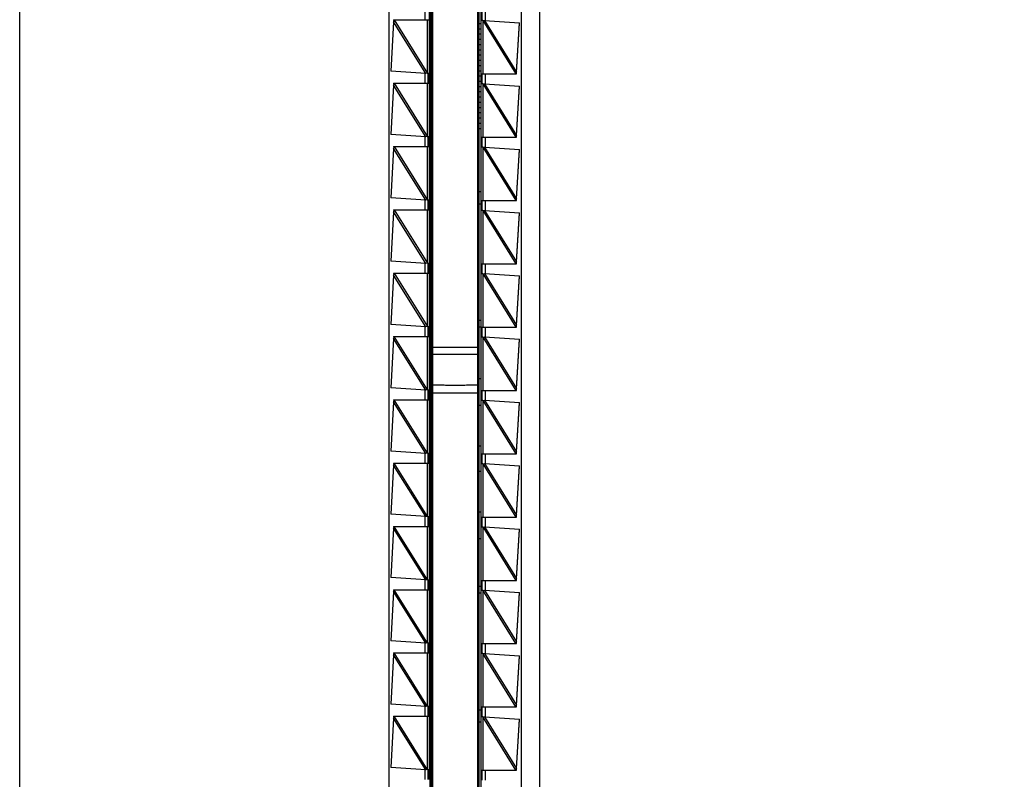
# Model space of a CAD drawing. Header units: inches. Extents: x 0 to 22, y 0 to 17.
# Tile 19 of 23: x 16.7 to 18.2, y 8.1 to 9.2. Entities that reach past the tile are written whole.
import ezdxf

# ---------------------------------------------------------------- set-up
doc = ezdxf.new("R2010")
doc.units = ezdxf.units.IN
doc.header["$LTSCALE"] = 1.21
doc.header["$MEASUREMENT"] = 0
doc.layers.get('0').update_dxf_attribs({"linetype": 'CONTINUOUS'})
doc.layers.add('DIMENSIONS', color=7, linetype='CONTINUOUS')
doc.styles.get("Standard").update_dxf_attribs({"font": 'txt', "width": 0.8})
doc.dimstyles.new('DIMSTYLE_1', dxfattribs={"dimtxt": 0.125, "dimasz": 0.18, "dimexe": 0.18, "dimexo": 0.0625, "dimgap": 0.09, "dimtad": 0, "dimtih": 1, "dimtoh": 1, "dimdec": 3, "dimzin": 4, "dimdsep": 46, "dimtxsty": 'STANDARD', "dimblk": '_FILLED', "dimblk1": '_FILLED', "dimblk2": '_FILLED', "dimcen": 0.09, "dimadec": 0, "dimazin": 0, "dimtp": 0.01, "dimtm": 0.01, "dimtfac": 1, "dimtdec": 3, "dimtofl": 0, "dimtmove": 0, "dimatfit": 3, "dimldrblk": '_FILLED', "dimfxl": 1, "dimtolj": 1, "dimtzin": 4, "dimarcsym": 0})

# ---------------------------------------------------------------- blocks, each defined once
blk = doc.blocks.new('*D14')
at = {"layer": 'DIMENSIONS', "color": 2, "linetype": 'CONTINUOUS'}
blk.add_line((16.8386, 11.1437), (16.8386, 11.7656), dxfattribs=at)
at = {"layer": 'DIMENSIONS', "color": 2, "linetype": 'CONTINUOUS', "insert": (16.7761, 11.8281), "char_height": 0.125, "width": 1.225, "attachment_point": 1, "rotation": 90, "line_spacing_factor": 0.9}
blk.add_mtext('.502{\\Ftxt.shx;\\W1.000000;\\H0.125000; }[12.75]', dxfattribs=at)
blk = doc.blocks.new('_FILLED')
at = {"color": 0, "linetype": 'BYBLOCK'}
blk.add_solid([(0, 0), (-1, 0.1736), (-1, -0.1736)], dxfattribs=at)
blk = doc.blocks.new('*D16')
at = {"layer": 'DIMENSIONS', "color": 2, "linetype": 'CONTINUOUS'}
blk.add_line((17.0262, 10.9561), (18.1711, 10.9561), dxfattribs=at)
at = {"layer": 'DIMENSIONS', "color": 2, "linetype": 'CONTINUOUS', "insert": (18.2336, 11.0186), "char_height": 0.125, "width": 1.425, "attachment_point": 1, "line_spacing_factor": 0.9}
blk.add_mtext('4.822{\\Ftxt.shx;\\W1.000000;\\H0.125000; }[122.48]', dxfattribs=at)

msp = doc.modelspace()

# ---------------------------------------------------------------- linework, layer by layer
at = {"color": 7, "linetype": 'CONTINUOUS'}
for p, q in [((16.7036, 6.1393), (16.7036, 10.9508)), ((17.4836, 10.9508), (17.4836, 6.1393)), ((17.3906, 10.3246), (17.3906, 8.6548)), ((17.2576, 10.2734), (17.2576, 6.8167)), ((17.3236, 6.8156), (17.3236, 10.2745)), ((17.4566, 6.8167), (17.4566, 10.2734)), ((17.3193, 10.2481), (17.3193, 6.8421)), ((17.3216, 6.8456), (17.3216, 10.2456)), ((17.3926, 10.2445), (17.3926, 6.8445)), ((17.3956, 10.2481), (17.3956, 6.8421)), ((17.3976, 9.2021), (17.3976, 9.2171)), ((17.2648, 9.2002), (17.2604, 9.1262)), ((17.2647, 9.2031), (17.3186, 9.2031)), ((17.2647, 9.2031), (17.2649, 9.201)), ((17.2655, 9.2031), (17.2648, 9.2002)), ((17.2649, 9.2005), (17.2648, 9.2002)), ((17.3166, 9.2031), (17.3166, 9.204)), ((17.3926, 9.1978), (17.3956, 9.1978)), ((17.3986, 9.2021), (17.3956, 9.2021)), ((17.3986, 9.2021), (17.4009, 9.2024)), ((17.4009, 9.2024), (17.4538, 9.1989)), ((17.4489, 9.1249), (17.4538, 9.1989)), ((17.4489, 9.1245), (17.4537, 9.1984)), ((17.3926, 9.19), (17.3956, 9.19)), ((17.3926, 9.1821), (17.3956, 9.1821)), ((17.3926, 9.1742), (17.3956, 9.1742)), ((17.3926, 9.1663), (17.3956, 9.1663)), ((17.3926, 9.1585), (17.3956, 9.1585)), ((17.3926, 9.1506), (17.3956, 9.1506)), ((17.3926, 9.1427), (17.3956, 9.1427)), ((17.3926, 9.1348), (17.3956, 9.1348)), ((17.3132, 9.1227), (17.2604, 9.1262)), ((17.3155, 9.1231), (17.3132, 9.1227)), ((17.3155, 9.1231), (17.3186, 9.1231)), ((17.3166, 9.1221), (17.3166, 9.1231)), ((17.3166, 9.1221), (17.3166, 9.109)), ((17.3166, 9.109), (17.3166, 9.1221)), ((17.3926, 9.127), (17.3956, 9.127)), ((17.3926, 9.1191), (17.3956, 9.1191)), ((17.3956, 9.1221), (17.449, 9.1221)), ((17.3976, 9.1071), (17.3976, 9.1221)), ((17.4482, 9.1221), (17.4489, 9.1249)), ((17.4489, 9.1244), (17.4489, 9.1245)), ((17.4489, 9.1242), (17.4489, 9.1244)), ((17.449, 9.1221), (17.4489, 9.1242)), ((17.2648, 9.1052), (17.2604, 9.0312)), ((17.2647, 9.1081), (17.3186, 9.1081)), ((17.2647, 9.1081), (17.2649, 9.106)), ((17.2655, 9.1081), (17.2648, 9.1052)), ((17.2649, 9.1055), (17.2648, 9.1052)), ((17.3166, 9.1081), (17.3166, 9.109)), ((17.3926, 9.1112), (17.3956, 9.1112)), ((17.3926, 9.1034), (17.3956, 9.1034)), ((17.3986, 9.1071), (17.3956, 9.1071)), ((17.3986, 9.1071), (17.4009, 9.1074)), ((17.4009, 9.1074), (17.4538, 9.1039)), ((17.4489, 9.0299), (17.4538, 9.1039)), ((17.4489, 9.0295), (17.4537, 9.1034)), ((17.3926, 9.0955), (17.3956, 9.0955)), ((17.3926, 9.0876), (17.3956, 9.0876)), ((17.3926, 9.0797), (17.3956, 9.0797)), ((17.3926, 9.0719), (17.3956, 9.0719)), ((17.3926, 9.064), (17.3956, 9.064)), ((17.3926, 9.0561), (17.3956, 9.0561)), ((17.3926, 9.0482), (17.3956, 9.0482)), ((17.3132, 9.0277), (17.2604, 9.0312)), ((17.3155, 9.0281), (17.3132, 9.0277)), ((17.3155, 9.0281), (17.3186, 9.0281)), ((17.3166, 9.0271), (17.3166, 9.0281)), ((17.3926, 9.0404), (17.3956, 9.0404)), ((17.4482, 9.0271), (17.4489, 9.0299)), ((17.4489, 9.0294), (17.4489, 9.0295)), ((17.4489, 9.0292), (17.4489, 9.0294)), ((17.449, 9.0271), (17.4489, 9.0292)), ((17.2647, 9.0131), (17.3186, 9.0131)), ((17.2647, 9.0131), (17.2649, 9.011)), ((17.2655, 9.0131), (17.2648, 9.0102)), ((17.3166, 9.0271), (17.3166, 9.014)), ((17.3166, 9.014), (17.3166, 9.0271)), ((17.3166, 9.0131), (17.3166, 9.014)), ((17.3193, 9.0209), (17.3216, 9.0209)), ((17.3193, 9.013), (17.3216, 9.013)), ((17.3197, 9.0209), (17.3197, 9.013)), ((17.3956, 9.0271), (17.449, 9.0271)), ((17.3976, 9.0121), (17.3976, 9.0271)), ((17.2648, 9.0102), (17.2604, 8.9362)), ((17.2649, 9.0105), (17.2648, 9.0102)), ((17.3986, 9.0121), (17.3956, 9.0121)), ((17.3986, 9.0121), (17.4009, 9.0124)), ((17.4009, 9.0124), (17.4538, 9.0089)), ((17.4489, 8.9349), (17.4538, 9.0089)), ((17.4489, 8.9345), (17.4537, 9.0084)), ((17.3193, 8.9815), (17.3216, 8.9815)), ((17.3197, 8.9815), (17.3197, 8.9352)), ((17.3956, 8.9451), (17.3926, 8.9451)), ((17.3132, 8.9327), (17.2604, 8.9362)), ((17.3155, 8.9331), (17.3132, 8.9327)), ((17.3155, 8.9331), (17.3186, 8.9331)), ((17.3166, 8.9321), (17.3166, 8.9331)), ((17.3166, 8.9321), (17.3166, 8.919)), ((17.3166, 8.919), (17.3166, 8.9321)), ((17.3193, 8.9352), (17.3216, 8.9352)), ((17.3193, 8.9244), (17.3216, 8.9244)), ((17.3926, 8.9274), (17.3956, 8.9274)), ((17.3956, 8.9321), (17.449, 8.9321)), ((17.3976, 8.9171), (17.3976, 8.9321)), ((17.4482, 8.9321), (17.4489, 8.9349)), ((17.4489, 8.9344), (17.4489, 8.9345)), ((17.4489, 8.9342), (17.4489, 8.9344)), ((17.449, 8.9321), (17.4489, 8.9342)), ((17.2648, 8.9152), (17.2604, 8.8412)), ((17.2647, 8.9181), (17.3186, 8.9181)), ((17.2647, 8.9181), (17.2649, 8.916)), ((17.2655, 8.9181), (17.2648, 8.9152)), ((17.2649, 8.9155), (17.2648, 8.9152)), ((17.3166, 8.9181), (17.3166, 8.919)), ((17.3986, 8.9171), (17.3956, 8.9171)), ((17.3986, 8.9171), (17.4009, 8.9174)), ((17.4009, 8.9174), (17.4538, 8.9139)), ((17.4489, 8.8399), (17.4538, 8.9139)), ((17.4489, 8.8395), (17.4537, 8.9134)), ((17.3193, 8.8929), (17.3216, 8.8929)), ((17.3132, 8.8377), (17.2604, 8.8412)), ((17.3155, 8.8381), (17.3132, 8.8377)), ((17.3155, 8.8381), (17.3186, 8.8381)), ((17.3166, 8.8371), (17.3166, 8.8381)), ((17.3166, 8.8371), (17.3166, 8.824)), ((17.3166, 8.824), (17.3166, 8.8371)), ((17.3956, 8.8371), (17.449, 8.8371)), ((17.3976, 8.8221), (17.3976, 8.8371)), ((17.4482, 8.8371), (17.4489, 8.8399)), ((17.4489, 8.8394), (17.4489, 8.8395)), ((17.4489, 8.8392), (17.4489, 8.8394)), ((17.449, 8.8371), (17.4489, 8.8392)), ((17.2647, 8.8231), (17.3186, 8.8231)), ((17.2647, 8.8231), (17.2649, 8.821)), ((17.2655, 8.8231), (17.2648, 8.8202)), ((17.3166, 8.8231), (17.3166, 8.824)), ((17.3986, 8.8221), (17.3956, 8.8221)), ((17.3986, 8.8221), (17.4009, 8.8224)), ((17.4009, 8.8224), (17.4538, 8.8189)), ((17.2648, 8.8202), (17.2604, 8.7462)), ((17.2649, 8.8205), (17.2648, 8.8202)), ((17.4489, 8.7449), (17.4538, 8.8189)), ((17.4489, 8.7445), (17.4537, 8.8184)), ((17.3193, 8.7807), (17.3216, 8.7807)), ((17.3956, 8.7522), (17.3926, 8.7522)), ((17.3132, 8.7427), (17.2604, 8.7462)), ((17.3155, 8.7431), (17.3132, 8.7427)), ((17.3155, 8.7431), (17.3186, 8.7431)), ((17.3166, 8.7421), (17.3166, 8.7431)), ((17.3166, 8.7421), (17.3166, 8.729)), ((17.3166, 8.729), (17.3166, 8.7421)), ((17.3956, 8.7423), (17.3926, 8.7423)), ((17.3956, 8.7421), (17.449, 8.7421)), ((17.3976, 8.7271), (17.3976, 8.7421)), ((17.4482, 8.7421), (17.4489, 8.7449)), ((17.4489, 8.7444), (17.4489, 8.7445)), ((17.4489, 8.7442), (17.4489, 8.7444)), ((17.449, 8.7421), (17.4489, 8.7442)), ((17.2648, 8.7252), (17.2604, 8.6512)), ((17.2647, 8.7281), (17.3186, 8.7281)), ((17.2647, 8.7281), (17.2649, 8.726)), ((17.2655, 8.7281), (17.2648, 8.7252)), ((17.2649, 8.7255), (17.2648, 8.7252)), ((17.3166, 8.7281), (17.3166, 8.729)), ((17.3193, 8.7315), (17.3216, 8.7315)), ((17.3986, 8.7271), (17.3956, 8.7271)), ((17.3986, 8.7271), (17.4009, 8.7274)), ((17.4009, 8.7274), (17.4538, 8.7239)), ((17.4489, 8.6499), (17.4538, 8.7239)), ((17.4489, 8.6495), (17.4537, 8.7234)), ((17.3236, 8.7123), (17.3906, 8.7123)), ((17.3906, 8.7012), (17.3236, 8.7012)), ((17.3193, 8.6701), (17.3216, 8.6701)), ((17.3926, 8.6651), (17.3956, 8.6651)), ((17.3132, 8.6477), (17.2604, 8.6512)), ((17.3155, 8.6481), (17.3132, 8.6477)), ((17.3155, 8.6481), (17.3186, 8.6481)), ((17.3166, 8.6471), (17.3166, 8.6481)), ((17.3166, 8.6471), (17.3166, 8.634)), ((17.3166, 8.634), (17.3166, 8.6471)), ((17.3236, 8.6436), (17.3906, 8.6436)), ((17.3906, 8.6547), (17.3906, 6.7656)), ((17.3956, 8.6471), (17.449, 8.6471)), ((17.3976, 8.6321), (17.3976, 8.6471)), ((17.4482, 8.6471), (17.4489, 8.6499)), ((17.4489, 8.6494), (17.4489, 8.6495)), ((17.4489, 8.6492), (17.4489, 8.6494)), ((17.449, 8.6471), (17.4489, 8.6492)), ((17.2648, 8.6302), (17.2604, 8.5562)), ((17.2647, 8.6331), (17.3186, 8.6331)), ((17.2647, 8.6331), (17.2649, 8.631)), ((17.2655, 8.6331), (17.2648, 8.6302)), ((17.2649, 8.6305), (17.2648, 8.6302)), ((17.3166, 8.6331), (17.3166, 8.634)), ((17.3986, 8.6321), (17.3956, 8.6321)), ((17.3986, 8.6321), (17.4009, 8.6324)), ((17.4009, 8.6324), (17.4538, 8.6289)), ((17.4489, 8.5549), (17.4538, 8.6289)), ((17.3926, 8.6251), (17.3956, 8.6251)), ((17.4489, 8.5545), (17.4537, 8.6284)), ((17.3216, 8.6001), (17.3193, 8.6001)), ((17.3132, 8.5527), (17.2604, 8.5562)), ((17.3193, 8.5641), (17.3216, 8.5641)), ((17.3926, 8.5641), (17.3956, 8.5641)), ((17.4482, 8.5521), (17.4489, 8.5549)), ((17.3155, 8.5531), (17.3132, 8.5527)), ((17.3155, 8.5531), (17.3186, 8.5531)), ((17.3166, 8.5521), (17.3166, 8.5531)), ((17.3166, 8.5521), (17.3166, 8.539)), ((17.3166, 8.539), (17.3166, 8.5521)), ((17.3956, 8.5521), (17.449, 8.5521)), ((17.3976, 8.5371), (17.3976, 8.5521)), ((17.4489, 8.5544), (17.4489, 8.5545)), ((17.4489, 8.5542), (17.4489, 8.5544)), ((17.449, 8.5521), (17.4489, 8.5542)), ((17.2648, 8.5352), (17.2604, 8.4612)), ((17.2647, 8.5381), (17.3186, 8.5381)), ((17.2647, 8.5381), (17.2649, 8.536)), ((17.2655, 8.5381), (17.2648, 8.5352)), ((17.2649, 8.5355), (17.2648, 8.5352)), ((17.3166, 8.5381), (17.3166, 8.539)), ((17.3193, 8.5261), (17.3216, 8.5261)), ((17.3926, 8.5261), (17.3956, 8.5261)), ((17.3986, 8.5371), (17.3956, 8.5371)), ((17.3986, 8.5371), (17.4009, 8.5374)), ((17.4009, 8.5374), (17.4538, 8.5339)), ((17.4489, 8.4599), (17.4538, 8.5339)), ((17.4489, 8.4595), (17.4537, 8.5334)), ((17.3216, 8.4901), (17.3193, 8.4901)), ((17.3132, 8.4577), (17.2604, 8.4612)), ((17.3155, 8.4581), (17.3132, 8.4577)), ((17.3155, 8.4581), (17.3186, 8.4581)), ((17.3166, 8.4571), (17.3166, 8.4581)), ((17.3166, 8.4571), (17.3166, 8.444)), ((17.3166, 8.444), (17.3166, 8.4571)), ((17.3926, 8.4651), (17.3956, 8.4651)), ((17.3956, 8.4571), (17.449, 8.4571)), ((17.3976, 8.4421), (17.3976, 8.4571)), ((17.4482, 8.4571), (17.4489, 8.4599)), ((17.4489, 8.4594), (17.4489, 8.4595)), ((17.4489, 8.4592), (17.4489, 8.4594)), ((17.449, 8.4571), (17.4489, 8.4592)), ((17.2648, 8.4402), (17.2604, 8.3662)), ((17.2647, 8.4431), (17.3186, 8.4431)), ((17.2647, 8.4431), (17.2649, 8.441)), ((17.2655, 8.4431), (17.2648, 8.4402)), ((17.2649, 8.4405), (17.2648, 8.4402)), ((17.3166, 8.4431), (17.3166, 8.444)), ((17.3986, 8.4421), (17.3956, 8.4421)), ((17.3986, 8.4421), (17.4009, 8.4424)), ((17.4009, 8.4424), (17.4538, 8.4389)), ((17.4489, 8.3649), (17.4538, 8.4389)), ((17.4489, 8.3645), (17.4537, 8.4384)), ((17.3926, 8.4251), (17.3956, 8.4251)), ((17.3193, 8.4201), (17.3216, 8.4201)), ((17.3132, 8.3627), (17.2604, 8.3662)), ((17.3155, 8.3631), (17.3132, 8.3627)), ((17.3155, 8.3631), (17.3186, 8.3631)), ((17.3166, 8.3621), (17.3166, 8.3631)), ((17.3216, 8.3636), (17.3193, 8.3636)), ((17.4482, 8.3621), (17.4489, 8.3649)), ((17.4489, 8.3644), (17.4489, 8.3645)), ((17.4489, 8.3642), (17.4489, 8.3644)), ((17.449, 8.3621), (17.4489, 8.3642)), ((17.2647, 8.3481), (17.3186, 8.3481)), ((17.2647, 8.3481), (17.2649, 8.346)), ((17.2655, 8.3481), (17.2648, 8.3452)), ((17.3166, 8.3621), (17.3166, 8.349)), ((17.3166, 8.349), (17.3166, 8.3621)), ((17.3166, 8.3481), (17.3166, 8.349)), ((17.3956, 8.3528), (17.3926, 8.3528)), ((17.3956, 8.3621), (17.449, 8.3621)), ((17.3976, 8.3471), (17.3976, 8.3621)), ((17.2648, 8.3452), (17.2604, 8.2712)), ((17.2649, 8.3455), (17.2648, 8.3452)), ((17.3956, 8.3429), (17.3926, 8.3429)), ((17.3986, 8.3471), (17.3956, 8.3471)), ((17.3986, 8.3471), (17.4009, 8.3474)), ((17.4009, 8.3474), (17.4538, 8.3439)), ((17.4489, 8.2699), (17.4538, 8.3439)), ((17.4489, 8.2695), (17.4537, 8.3434)), ((17.3193, 8.3144), (17.3216, 8.3144)), ((17.3132, 8.2677), (17.2604, 8.2712)), ((17.3155, 8.2681), (17.3132, 8.2677)), ((17.3155, 8.2681), (17.3186, 8.2681)), ((17.3166, 8.2671), (17.3166, 8.2681)), ((17.3166, 8.2671), (17.3166, 8.254)), ((17.3166, 8.254), (17.3166, 8.2671)), ((17.3956, 8.2671), (17.449, 8.2671)), ((17.3976, 8.2521), (17.3976, 8.2671)), ((17.4482, 8.2671), (17.4489, 8.2699)), ((17.4489, 8.2694), (17.4489, 8.2695)), ((17.4489, 8.2692), (17.4489, 8.2694)), ((17.449, 8.2671), (17.4489, 8.2692)), ((17.2648, 8.2502), (17.2604, 8.1762)), ((17.2647, 8.2531), (17.3186, 8.2531)), ((17.2647, 8.2531), (17.2649, 8.251)), ((17.2655, 8.2531), (17.2648, 8.2502)), ((17.2649, 8.2505), (17.2648, 8.2502)), ((17.3166, 8.2531), (17.3166, 8.254)), ((17.3986, 8.2521), (17.3956, 8.2521)), ((17.3986, 8.2521), (17.4009, 8.2524)), ((17.4009, 8.2524), (17.4538, 8.2489)), ((17.4489, 8.1749), (17.4538, 8.2489)), ((17.4489, 8.1745), (17.4537, 8.2484)), ((17.3193, 8.2022), (17.3216, 8.2022)), ((17.3132, 8.1727), (17.2604, 8.1762)), ((17.3155, 8.1731), (17.3132, 8.1727)), ((17.3155, 8.1731), (17.3186, 8.1731)), ((17.3166, 8.1721), (17.3166, 8.1731)), ((17.3166, 8.1721), (17.3166, 8.159)), ((17.3166, 8.159), (17.3166, 8.1721)), ((17.3193, 8.1707), (17.3216, 8.1707)), ((17.3956, 8.1721), (17.449, 8.1721)), ((17.3976, 8.1571), (17.3976, 8.1721)), ((17.4482, 8.1721), (17.4489, 8.1749)), ((17.4489, 8.1744), (17.4489, 8.1745)), ((17.4489, 8.1742), (17.4489, 8.1744)), ((17.449, 8.1721), (17.4489, 8.1742)), ((17.2647, 8.1581), (17.3186, 8.1581)), ((17.2647, 8.1581), (17.2649, 8.156)), ((17.2655, 8.1581), (17.2648, 8.1552)), ((17.3166, 8.1581), (17.3166, 8.159)), ((17.3193, 8.1599), (17.3216, 8.1599)), ((17.3197, 8.1599), (17.3197, 8.1136)), ((17.3926, 8.1677), (17.3956, 8.1677)), ((17.3986, 8.1571), (17.3956, 8.1571)), ((17.3986, 8.1571), (17.4009, 8.1574)), ((17.4009, 8.1574), (17.4538, 8.1539)), ((17.2648, 8.1552), (17.2604, 8.0812)), ((17.2649, 8.1555), (17.2648, 8.1552)), ((17.3926, 8.15), (17.3956, 8.15)), ((17.4489, 8.0799), (17.4538, 8.1539)), ((17.4489, 8.0795), (17.4537, 8.1534)), ((17.3193, 8.1136), (17.3216, 8.1136)), ((17.3193, 8.0821), (17.3216, 8.0821)), ((17.3197, 8.0821), (17.3197, 8.0742)), ((17.3132, 8.0777), (17.2604, 8.0812)), ((17.3155, 8.0781), (17.3132, 8.0777)), ((17.3155, 8.0781), (17.3186, 8.0781)), ((17.3166, 8.0771), (17.3166, 8.0781)), ((17.3166, 8.0771), (17.3166, 8.064)), ((17.3166, 8.064), (17.3166, 8.0771)), ((17.3193, 8.0742), (17.3216, 8.0742)), ((17.3956, 8.0771), (17.449, 8.0771)), ((17.3976, 8.0621), (17.3976, 8.0771)), ((17.4482, 8.0771), (17.4489, 8.0799)), ((17.4489, 8.0794), (17.4489, 8.0795)), ((17.4489, 8.0792), (17.4489, 8.0794)), ((17.449, 8.0771), (17.4489, 8.0792)), ((17.3166, 8.0631), (17.3166, 8.064))]:
    msp.add_line(p, q, dxfattribs=at)
at = {"color": 9, "linetype": 'CONTINUOUS'}
for p, q in [((17.3117, 9.2178), (17.3117, 9.2031)), ((17.4025, 9.2023), (17.4025, 9.2171)), ((17.3132, 9.1227), (17.2648, 9.2002)), ((17.2655, 9.2031), (17.3156, 9.1229)), ((17.3156, 9.1229), (17.3156, 9.2031)), ((17.3186, 9.1231), (17.3186, 9.2031)), ((17.3985, 9.2022), (17.3985, 9.1221)), ((17.3985, 9.2022), (17.4482, 9.1221)), ((17.4009, 9.2024), (17.4489, 9.1249)), ((17.3117, 9.1228), (17.3117, 9.1081)), ((17.4025, 9.1073), (17.4025, 9.1221)), ((17.3132, 9.0277), (17.2648, 9.1052)), ((17.2655, 9.1081), (17.3156, 9.0279)), ((17.3156, 9.0279), (17.3156, 9.1081)), ((17.3186, 9.0281), (17.3186, 9.1081)), ((17.3985, 9.1072), (17.3985, 9.0271)), ((17.3985, 9.1072), (17.4482, 9.0271)), ((17.4009, 9.1074), (17.4489, 9.0299)), ((17.3117, 9.0278), (17.3117, 9.0131)), ((17.2655, 9.0131), (17.3156, 8.9329)), ((17.3156, 8.9329), (17.3156, 9.0131)), ((17.3186, 8.9331), (17.3186, 9.0131)), ((17.4025, 9.0123), (17.4025, 9.0271)), ((17.3132, 8.9327), (17.2648, 9.0102)), ((17.3985, 9.0122), (17.3985, 8.9321)), ((17.3985, 9.0122), (17.4482, 8.9321)), ((17.4009, 9.0124), (17.4489, 8.9349)), ((17.3117, 8.9328), (17.3117, 8.9181)), ((17.4025, 8.9173), (17.4025, 8.9321)), ((17.3132, 8.8377), (17.2648, 8.9152)), ((17.2655, 8.9181), (17.3156, 8.8379)), ((17.3156, 8.8379), (17.3156, 8.9181)), ((17.3186, 8.8381), (17.3186, 8.9181)), ((17.3985, 8.9172), (17.3985, 8.8371)), ((17.3985, 8.9172), (17.4482, 8.8371)), ((17.4009, 8.9174), (17.4489, 8.8399)), ((17.3117, 8.8378), (17.3117, 8.8231)), ((17.4025, 8.8223), (17.4025, 8.8371)), ((17.2655, 8.8231), (17.3156, 8.7429)), ((17.3156, 8.7429), (17.3156, 8.8231)), ((17.3186, 8.7431), (17.3186, 8.8231)), ((17.3985, 8.8222), (17.3985, 8.7421)), ((17.3985, 8.8222), (17.4482, 8.7421)), ((17.4009, 8.8224), (17.4489, 8.7449)), ((17.3132, 8.7427), (17.2648, 8.8202)), ((17.3117, 8.7428), (17.3117, 8.7281)), ((17.4025, 8.7273), (17.4025, 8.7421)), ((17.3132, 8.6477), (17.2648, 8.7252)), ((17.3156, 8.6479), (17.2655, 8.7281)), ((17.3156, 8.6479), (17.3156, 8.7281)), ((17.3186, 8.6481), (17.3186, 8.7281)), ((17.3985, 8.7272), (17.3985, 8.6471)), ((17.3985, 8.7272), (17.4482, 8.6471)), ((17.4009, 8.7274), (17.4489, 8.6499)), ((17.3117, 8.6478), (17.3117, 8.6331)), ((17.4025, 8.6323), (17.4025, 8.6471)), ((17.3132, 8.5527), (17.2648, 8.6302)), ((17.3156, 8.5529), (17.2655, 8.6331)), ((17.3156, 8.5529), (17.3156, 8.6331)), ((17.3186, 8.5531), (17.3186, 8.6331)), ((17.3985, 8.6322), (17.3985, 8.5521)), ((17.3985, 8.6322), (17.4482, 8.5521)), ((17.4009, 8.6324), (17.4489, 8.5549)), ((17.3117, 8.5528), (17.3117, 8.5381)), ((17.4025, 8.5373), (17.4025, 8.5521)), ((17.3132, 8.4577), (17.2648, 8.5352)), ((17.3156, 8.4579), (17.2655, 8.5381)), ((17.3156, 8.4579), (17.3156, 8.5381)), ((17.3186, 8.4581), (17.3186, 8.5381)), ((17.3985, 8.5372), (17.3985, 8.4571)), ((17.3985, 8.5372), (17.4482, 8.4571)), ((17.4009, 8.5374), (17.4489, 8.4599)), ((17.3117, 8.4578), (17.3117, 8.4431)), ((17.4025, 8.4423), (17.4025, 8.4571)), ((17.3132, 8.3627), (17.2648, 8.4402)), ((17.3156, 8.3629), (17.2655, 8.4431)), ((17.3156, 8.3629), (17.3156, 8.4431)), ((17.3186, 8.3631), (17.3186, 8.4431)), ((17.3985, 8.4422), (17.3985, 8.3621)), ((17.3985, 8.4422), (17.4482, 8.3621)), ((17.4009, 8.4424), (17.4489, 8.3649)), ((17.3117, 8.3628), (17.3117, 8.3481)), ((17.3156, 8.2679), (17.2655, 8.3481)), ((17.3156, 8.2679), (17.3156, 8.3481)), ((17.3186, 8.2681), (17.3186, 8.3481)), ((17.4025, 8.3473), (17.4025, 8.3621)), ((17.3132, 8.2677), (17.2648, 8.3452)), ((17.4482, 8.2671), (17.3985, 8.3472)), ((17.3985, 8.3472), (17.3985, 8.2671)), ((17.4009, 8.3474), (17.4489, 8.2699)), ((17.3117, 8.2678), (17.3117, 8.2531)), ((17.4025, 8.2523), (17.4025, 8.2671)), ((17.3132, 8.1727), (17.2648, 8.2502)), ((17.3156, 8.1729), (17.2655, 8.2531)), ((17.3156, 8.1729), (17.3156, 8.2531)), ((17.3186, 8.1731), (17.3186, 8.2531)), ((17.4482, 8.1721), (17.3985, 8.2522)), ((17.3985, 8.2522), (17.3985, 8.1721)), ((17.4009, 8.2524), (17.4489, 8.1749)), ((17.3117, 8.1728), (17.3117, 8.1581)), ((17.4025, 8.1573), (17.4025, 8.1721)), ((17.3156, 8.0779), (17.2655, 8.1581)), ((17.3156, 8.0779), (17.3156, 8.1581)), ((17.3186, 8.0781), (17.3186, 8.1581)), ((17.4482, 8.0771), (17.3985, 8.1572)), ((17.3985, 8.1572), (17.3985, 8.0771)), ((17.4009, 8.1574), (17.4489, 8.0799)), ((17.3132, 8.0777), (17.2648, 8.1552)), ((17.3117, 8.0778), (17.3117, 8.0631)), ((17.4025, 8.0623), (17.4025, 8.0771))]:
    msp.add_line(p, q, dxfattribs=at)
at = {"color": 7, "linetype": 'CONTINUOUS'}
for points in [[(17.2649, 9.201), (17.2649, 9.2008), (17.2649, 9.2005)], [(17.2649, 9.106), (17.2649, 9.1058), (17.2649, 9.1055)], [(17.2649, 9.011), (17.2649, 9.0108), (17.2649, 9.0105)], [(17.2649, 8.916), (17.2649, 8.9158), (17.2649, 8.9155)], [(17.2649, 8.821), (17.2649, 8.8208), (17.2649, 8.8205)], [(17.2649, 8.726), (17.2649, 8.7258), (17.2649, 8.7255)], [(17.2649, 8.631), (17.2649, 8.6308), (17.2649, 8.6305)], [(17.2649, 8.536), (17.2649, 8.5358), (17.2649, 8.5355)], [(17.2649, 8.441), (17.2649, 8.4408), (17.2649, 8.4405)], [(17.2649, 8.346), (17.2649, 8.3458), (17.2649, 8.3455)], [(17.2649, 8.251), (17.2649, 8.2508), (17.2649, 8.2505)], [(17.2649, 8.156), (17.2649, 8.1558), (17.2649, 8.1555)]]:
    msp.add_lwpolyline(points, dxfattribs=at)
for points, knots in [([(17.3186, 9.2031), (17.3186, 9.2031), (17.3186, 9.2031), (17.3186, 9.2031), (17.3186, 9.2031), (17.3186, 9.2031), (17.3186, 9.2031), (17.3186, 9.2031), (17.3186, 9.2031), (17.3186, 9.2032), (17.3186, 9.2033), (17.3186, 9.2034), (17.3186, 9.2035), (17.3186, 9.2036), (17.3186, 9.2038), (17.3186, 9.2039), (17.3186, 9.2041), (17.3186, 9.2044), (17.3187, 9.2048), (17.3187, 9.2053), (17.3187, 9.2058), (17.3187, 9.2064), (17.3187, 9.207), (17.3187, 9.2077), (17.3187, 9.2084), (17.3187, 9.2093), (17.3187, 9.2106), (17.3187, 9.2118), (17.3187, 9.2127), (17.3187, 9.2134), (17.3187, 9.2141), (17.3187, 9.2147), (17.3187, 9.2153), (17.3187, 9.2158), (17.3187, 9.2163), (17.3186, 9.2167), (17.3186, 9.217), (17.3186, 9.2172), (17.3186, 9.2173), (17.3186, 9.2175), (17.3186, 9.2176), (17.3186, 9.2177), (17.3186, 9.2178), (17.3186, 9.2179), (17.3186, 9.218), (17.3186, 9.218), (17.3186, 9.218), (17.3186, 9.218), (17.3186, 9.218), (17.3186, 9.218), (17.3186, 9.2181), (17.3186, 9.2181), (17.3186, 9.2181)], [0, 0, 0, 0, 0.000262, 0.000478, 0.000762, 0.001117, 0.001544, 0.002618, 0.005649, 0.009863, 0.015252, 0.021806, 0.029509, 0.038344, 0.04829, 0.059322, 0.071416, 0.084541, 0.113757, 0.146691, 0.183026, 0.222412, 0.26447, 0.308796, 0.354963, 0.402526, 0.5, 0.597474, 0.645037, 0.691204, 0.73553, 0.777588, 0.816974, 0.853309, 0.886243, 0.915459, 0.928584, 0.940678, 0.95171, 0.961656, 0.970491, 0.978194, 0.984748, 0.990137, 0.994351, 0.997382, 0.998456, 0.998883, 0.999238, 0.999522, 0.999738, 1, 1, 1, 1]), ([(17.3186, 9.1081), (17.3186, 9.1081), (17.3186, 9.1081), (17.3186, 9.1081), (17.3186, 9.1081), (17.3186, 9.1081), (17.3186, 9.1081), (17.3186, 9.1081), (17.3186, 9.1081), (17.3186, 9.1082), (17.3186, 9.1083), (17.3186, 9.1084), (17.3186, 9.1085), (17.3186, 9.1086), (17.3186, 9.1088), (17.3186, 9.1089), (17.3186, 9.1091), (17.3186, 9.1094), (17.3187, 9.1098), (17.3187, 9.1103), (17.3187, 9.1108), (17.3187, 9.1114), (17.3187, 9.112), (17.3187, 9.1127), (17.3187, 9.1134), (17.3187, 9.1143), (17.3187, 9.1156), (17.3187, 9.1168), (17.3187, 9.1177), (17.3187, 9.1184), (17.3187, 9.1191), (17.3187, 9.1197), (17.3187, 9.1203), (17.3187, 9.1208), (17.3187, 9.1213), (17.3186, 9.1217), (17.3186, 9.122), (17.3186, 9.1222), (17.3186, 9.1223), (17.3186, 9.1225), (17.3186, 9.1226), (17.3186, 9.1227), (17.3186, 9.1228), (17.3186, 9.1229), (17.3186, 9.123), (17.3186, 9.123), (17.3186, 9.123), (17.3186, 9.123), (17.3186, 9.123), (17.3186, 9.123), (17.3186, 9.1231), (17.3186, 9.1231), (17.3186, 9.1231)], [0, 0, 0, 0, 0.000262, 0.000478, 0.000762, 0.001117, 0.001544, 0.002618, 0.005649, 0.009863, 0.015252, 0.021806, 0.029509, 0.038344, 0.04829, 0.059322, 0.071416, 0.084541, 0.113757, 0.146691, 0.183026, 0.222412, 0.26447, 0.308796, 0.354963, 0.402526, 0.5, 0.597474, 0.645037, 0.691204, 0.73553, 0.777588, 0.816974, 0.853309, 0.886243, 0.915459, 0.928584, 0.940678, 0.95171, 0.961656, 0.970491, 0.978194, 0.984748, 0.990137, 0.994351, 0.997382, 0.998456, 0.998883, 0.999238, 0.999522, 0.999738, 1, 1, 1, 1]), ([(17.3186, 9.0131), (17.3186, 9.0131), (17.3186, 9.0131), (17.3186, 9.0131), (17.3186, 9.0131), (17.3186, 9.0131), (17.3186, 9.0131), (17.3186, 9.0131), (17.3186, 9.0131), (17.3186, 9.0132), (17.3186, 9.0133), (17.3186, 9.0134), (17.3186, 9.0135), (17.3186, 9.0136), (17.3186, 9.0138), (17.3186, 9.0139), (17.3186, 9.0141), (17.3186, 9.0144), (17.3187, 9.0148), (17.3187, 9.0153), (17.3187, 9.0158), (17.3187, 9.0164), (17.3187, 9.017), (17.3187, 9.0177), (17.3187, 9.0184), (17.3187, 9.0193), (17.3187, 9.0206), (17.3187, 9.0218), (17.3187, 9.0227), (17.3187, 9.0234), (17.3187, 9.0241), (17.3187, 9.0247), (17.3187, 9.0253), (17.3187, 9.0258), (17.3187, 9.0263), (17.3186, 9.0267), (17.3186, 9.027), (17.3186, 9.0272), (17.3186, 9.0273), (17.3186, 9.0275), (17.3186, 9.0276), (17.3186, 9.0277), (17.3186, 9.0278), (17.3186, 9.0279), (17.3186, 9.028), (17.3186, 9.028), (17.3186, 9.028), (17.3186, 9.028), (17.3186, 9.028), (17.3186, 9.028), (17.3186, 9.0281), (17.3186, 9.0281), (17.3186, 9.0281)], [0, 0, 0, 0, 0.000262, 0.000478, 0.000762, 0.001117, 0.001544, 0.002618, 0.005649, 0.009863, 0.015252, 0.021806, 0.029509, 0.038344, 0.04829, 0.059322, 0.071416, 0.084541, 0.113757, 0.146691, 0.183026, 0.222412, 0.26447, 0.308796, 0.354963, 0.402526, 0.5, 0.597474, 0.645037, 0.691204, 0.73553, 0.777588, 0.816974, 0.853309, 0.886243, 0.915459, 0.928584, 0.940678, 0.95171, 0.961656, 0.970491, 0.978194, 0.984748, 0.990137, 0.994351, 0.997382, 0.998456, 0.998883, 0.999238, 0.999522, 0.999738, 1, 1, 1, 1]), ([(17.3186, 8.9181), (17.3186, 8.9181), (17.3186, 8.9181), (17.3186, 8.9181), (17.3186, 8.9181), (17.3186, 8.9181), (17.3186, 8.9181), (17.3186, 8.9181), (17.3186, 8.9181), (17.3186, 8.9182), (17.3186, 8.9183), (17.3186, 8.9184), (17.3186, 8.9185), (17.3186, 8.9186), (17.3186, 8.9188), (17.3186, 8.9189), (17.3186, 8.9191), (17.3186, 8.9194), (17.3187, 8.9198), (17.3187, 8.9203), (17.3187, 8.9208), (17.3187, 8.9214), (17.3187, 8.922), (17.3187, 8.9227), (17.3187, 8.9234), (17.3187, 8.9243), (17.3187, 8.9256), (17.3187, 8.9268), (17.3187, 8.9277), (17.3187, 8.9284), (17.3187, 8.9291), (17.3187, 8.9297), (17.3187, 8.9303), (17.3187, 8.9308), (17.3187, 8.9313), (17.3186, 8.9317), (17.3186, 8.932), (17.3186, 8.9322), (17.3186, 8.9323), (17.3186, 8.9325), (17.3186, 8.9326), (17.3186, 8.9327), (17.3186, 8.9328), (17.3186, 8.9329), (17.3186, 8.933), (17.3186, 8.933), (17.3186, 8.933), (17.3186, 8.933), (17.3186, 8.933), (17.3186, 8.933), (17.3186, 8.9331), (17.3186, 8.9331), (17.3186, 8.9331)], [0, 0, 0, 0, 0.000262, 0.000478, 0.000762, 0.001117, 0.001544, 0.002618, 0.005649, 0.009863, 0.015252, 0.021806, 0.029509, 0.038344, 0.04829, 0.059322, 0.071416, 0.084541, 0.113757, 0.146691, 0.183026, 0.222412, 0.26447, 0.308796, 0.354963, 0.402526, 0.5, 0.597474, 0.645037, 0.691204, 0.73553, 0.777588, 0.816974, 0.853309, 0.886243, 0.915459, 0.928584, 0.940678, 0.95171, 0.961656, 0.970491, 0.978194, 0.984748, 0.990137, 0.994351, 0.997382, 0.998456, 0.998883, 0.999238, 0.999522, 0.999738, 1, 1, 1, 1]), ([(17.3186, 8.8231), (17.3186, 8.8231), (17.3186, 8.8231), (17.3186, 8.8231), (17.3186, 8.8231), (17.3186, 8.8231), (17.3186, 8.8231), (17.3186, 8.8231), (17.3186, 8.8231), (17.3186, 8.8232), (17.3186, 8.8233), (17.3186, 8.8234), (17.3186, 8.8235), (17.3186, 8.8236), (17.3186, 8.8238), (17.3186, 8.8239), (17.3186, 8.8241), (17.3186, 8.8244), (17.3187, 8.8248), (17.3187, 8.8253), (17.3187, 8.8258), (17.3187, 8.8264), (17.3187, 8.827), (17.3187, 8.8277), (17.3187, 8.8284), (17.3187, 8.8293), (17.3187, 8.8306), (17.3187, 8.8318), (17.3187, 8.8327), (17.3187, 8.8334), (17.3187, 8.8341), (17.3187, 8.8347), (17.3187, 8.8353), (17.3187, 8.8358), (17.3187, 8.8363), (17.3186, 8.8367), (17.3186, 8.837), (17.3186, 8.8372), (17.3186, 8.8373), (17.3186, 8.8375), (17.3186, 8.8376), (17.3186, 8.8377), (17.3186, 8.8378), (17.3186, 8.8379), (17.3186, 8.838), (17.3186, 8.838), (17.3186, 8.838), (17.3186, 8.838), (17.3186, 8.838), (17.3186, 8.838), (17.3186, 8.8381), (17.3186, 8.8381), (17.3186, 8.8381)], [0, 0, 0, 0, 0.000262, 0.000478, 0.000762, 0.001117, 0.001544, 0.002618, 0.005649, 0.009863, 0.015252, 0.021806, 0.029509, 0.038344, 0.04829, 0.059322, 0.071416, 0.084541, 0.113757, 0.146691, 0.183026, 0.222412, 0.26447, 0.308796, 0.354963, 0.402526, 0.5, 0.597474, 0.645037, 0.691204, 0.73553, 0.777588, 0.816974, 0.853309, 0.886243, 0.915459, 0.928584, 0.940678, 0.95171, 0.961656, 0.970491, 0.978194, 0.984748, 0.990137, 0.994351, 0.997382, 0.998456, 0.998883, 0.999238, 0.999522, 0.999738, 1, 1, 1, 1]), ([(17.3186, 8.7281), (17.3186, 8.7281), (17.3186, 8.7281), (17.3186, 8.7281), (17.3186, 8.7281), (17.3186, 8.7281), (17.3186, 8.7281), (17.3186, 8.7281), (17.3186, 8.7281), (17.3186, 8.7282), (17.3186, 8.7283), (17.3186, 8.7284), (17.3186, 8.7285), (17.3186, 8.7286), (17.3186, 8.7288), (17.3186, 8.7289), (17.3186, 8.7291), (17.3186, 8.7294), (17.3187, 8.7298), (17.3187, 8.7303), (17.3187, 8.7308), (17.3187, 8.7314), (17.3187, 8.732), (17.3187, 8.7327), (17.3187, 8.7334), (17.3187, 8.7343), (17.3187, 8.7356), (17.3187, 8.7368), (17.3187, 8.7377), (17.3187, 8.7384), (17.3187, 8.7391), (17.3187, 8.7397), (17.3187, 8.7403), (17.3187, 8.7408), (17.3187, 8.7413), (17.3186, 8.7417), (17.3186, 8.742), (17.3186, 8.7422), (17.3186, 8.7423), (17.3186, 8.7425), (17.3186, 8.7426), (17.3186, 8.7427), (17.3186, 8.7428), (17.3186, 8.7429), (17.3186, 8.743), (17.3186, 8.743), (17.3186, 8.743), (17.3186, 8.743), (17.3186, 8.743), (17.3186, 8.743), (17.3186, 8.7431), (17.3186, 8.7431), (17.3186, 8.7431)], [0, 0, 0, 0, 0.000262, 0.000478, 0.000762, 0.001117, 0.001544, 0.002618, 0.005649, 0.009863, 0.015252, 0.021806, 0.029509, 0.038344, 0.04829, 0.059322, 0.071416, 0.084541, 0.113757, 0.146691, 0.183026, 0.222412, 0.26447, 0.308796, 0.354963, 0.402526, 0.5, 0.597474, 0.645037, 0.691204, 0.73553, 0.777588, 0.816974, 0.853309, 0.886243, 0.915459, 0.928584, 0.940678, 0.95171, 0.961656, 0.970491, 0.978194, 0.984748, 0.990137, 0.994351, 0.997382, 0.998456, 0.998883, 0.999238, 0.999522, 0.999738, 1, 1, 1, 1]), ([(17.3186, 8.6331), (17.3186, 8.6331), (17.3186, 8.6331), (17.3186, 8.6331), (17.3186, 8.6331), (17.3186, 8.6331), (17.3186, 8.6331), (17.3186, 8.6331), (17.3186, 8.6331), (17.3186, 8.6332), (17.3186, 8.6333), (17.3186, 8.6334), (17.3186, 8.6335), (17.3186, 8.6336), (17.3186, 8.6338), (17.3186, 8.6339), (17.3186, 8.6341), (17.3186, 8.6344), (17.3187, 8.6348), (17.3187, 8.6353), (17.3187, 8.6358), (17.3187, 8.6364), (17.3187, 8.637), (17.3187, 8.6377), (17.3187, 8.6384), (17.3187, 8.6393), (17.3187, 8.6406), (17.3187, 8.6418), (17.3187, 8.6427), (17.3187, 8.6434), (17.3187, 8.6441), (17.3187, 8.6447), (17.3187, 8.6453), (17.3187, 8.6458), (17.3187, 8.6463), (17.3186, 8.6467), (17.3186, 8.647), (17.3186, 8.6472), (17.3186, 8.6473), (17.3186, 8.6475), (17.3186, 8.6476), (17.3186, 8.6477), (17.3186, 8.6478), (17.3186, 8.6479), (17.3186, 8.648), (17.3186, 8.648), (17.3186, 8.648), (17.3186, 8.648), (17.3186, 8.648), (17.3186, 8.648), (17.3186, 8.6481), (17.3186, 8.6481), (17.3186, 8.6481)], [0, 0, 0, 0, 0.000262, 0.000478, 0.000762, 0.001117, 0.001544, 0.002618, 0.005649, 0.009863, 0.015252, 0.021806, 0.029509, 0.038344, 0.04829, 0.059322, 0.071416, 0.084541, 0.113757, 0.146691, 0.183026, 0.222412, 0.26447, 0.308796, 0.354963, 0.402526, 0.5, 0.597474, 0.645037, 0.691204, 0.73553, 0.777588, 0.816974, 0.853309, 0.886243, 0.915459, 0.928584, 0.940678, 0.95171, 0.961656, 0.970491, 0.978194, 0.984748, 0.990137, 0.994351, 0.997382, 0.998456, 0.998883, 0.999238, 0.999522, 0.999738, 1, 1, 1, 1]), ([(17.3906, 8.6549), (17.3878, 8.6549), (17.3837, 8.6549), (17.3781, 8.6548), (17.3739, 8.6548), (17.3704, 8.6547), (17.3676, 8.6547), (17.3648, 8.6547), (17.3613, 8.6546), (17.3571, 8.6546), (17.3529, 8.6546), (17.3495, 8.6547), (17.3467, 8.6547), (17.3439, 8.6547), (17.3404, 8.6548), (17.3362, 8.6548), (17.3306, 8.6549), (17.3264, 8.6549), (17.3236, 8.6549)], [0, 0, 0, 0, 0.124996, 0.187489, 0.249983, 0.312481, 0.343731, 0.374983, 0.43749, 0.5, 0.56251, 0.625017, 0.656269, 0.687519, 0.750017, 0.812511, 0.875004, 1, 1, 1, 1]), ([(17.3186, 8.5381), (17.3186, 8.5381), (17.3186, 8.5381), (17.3186, 8.5381), (17.3186, 8.5381), (17.3186, 8.5381), (17.3186, 8.5381), (17.3186, 8.5381), (17.3186, 8.5381), (17.3186, 8.5382), (17.3186, 8.5383), (17.3186, 8.5384), (17.3186, 8.5385), (17.3186, 8.5386), (17.3186, 8.5388), (17.3186, 8.5389), (17.3186, 8.5391), (17.3186, 8.5394), (17.3187, 8.5398), (17.3187, 8.5403), (17.3187, 8.5408), (17.3187, 8.5414), (17.3187, 8.542), (17.3187, 8.5427), (17.3187, 8.5434), (17.3187, 8.5443), (17.3187, 8.5456), (17.3187, 8.5468), (17.3187, 8.5477), (17.3187, 8.5484), (17.3187, 8.5491), (17.3187, 8.5497), (17.3187, 8.5503), (17.3187, 8.5508), (17.3187, 8.5513), (17.3186, 8.5517), (17.3186, 8.552), (17.3186, 8.5522), (17.3186, 8.5523), (17.3186, 8.5525), (17.3186, 8.5526), (17.3186, 8.5527), (17.3186, 8.5528), (17.3186, 8.5529), (17.3186, 8.553), (17.3186, 8.553), (17.3186, 8.553), (17.3186, 8.553), (17.3186, 8.553), (17.3186, 8.553), (17.3186, 8.5531), (17.3186, 8.5531), (17.3186, 8.5531)], [0, 0, 0, 0, 0.000262, 0.000478, 0.000762, 0.001117, 0.001544, 0.002618, 0.005649, 0.009863, 0.015252, 0.021806, 0.029509, 0.038344, 0.04829, 0.059322, 0.071416, 0.084541, 0.113757, 0.146691, 0.183026, 0.222412, 0.26447, 0.308796, 0.354963, 0.402526, 0.5, 0.597474, 0.645037, 0.691204, 0.73553, 0.777588, 0.816974, 0.853309, 0.886243, 0.915459, 0.928584, 0.940678, 0.95171, 0.961656, 0.970491, 0.978194, 0.984748, 0.990137, 0.994351, 0.997382, 0.998456, 0.998883, 0.999238, 0.999522, 0.999738, 1, 1, 1, 1]), ([(17.3186, 8.4431), (17.3186, 8.4431), (17.3186, 8.4431), (17.3186, 8.4431), (17.3186, 8.4431), (17.3186, 8.4431), (17.3186, 8.4431), (17.3186, 8.4431), (17.3186, 8.4431), (17.3186, 8.4432), (17.3186, 8.4433), (17.3186, 8.4434), (17.3186, 8.4435), (17.3186, 8.4436), (17.3186, 8.4438), (17.3186, 8.4439), (17.3186, 8.4441), (17.3186, 8.4444), (17.3187, 8.4448), (17.3187, 8.4453), (17.3187, 8.4458), (17.3187, 8.4464), (17.3187, 8.447), (17.3187, 8.4477), (17.3187, 8.4484), (17.3187, 8.4493), (17.3187, 8.4506), (17.3187, 8.4518), (17.3187, 8.4527), (17.3187, 8.4534), (17.3187, 8.4541), (17.3187, 8.4547), (17.3187, 8.4553), (17.3187, 8.4558), (17.3187, 8.4563), (17.3186, 8.4567), (17.3186, 8.457), (17.3186, 8.4572), (17.3186, 8.4573), (17.3186, 8.4575), (17.3186, 8.4576), (17.3186, 8.4577), (17.3186, 8.4578), (17.3186, 8.4579), (17.3186, 8.458), (17.3186, 8.458), (17.3186, 8.458), (17.3186, 8.458), (17.3186, 8.458), (17.3186, 8.458), (17.3186, 8.4581), (17.3186, 8.4581), (17.3186, 8.4581)], [0, 0, 0, 0, 0.000262, 0.000478, 0.000762, 0.001117, 0.001544, 0.002618, 0.005649, 0.009863, 0.015252, 0.021806, 0.029509, 0.038344, 0.04829, 0.059322, 0.071416, 0.084541, 0.113757, 0.146691, 0.183026, 0.222412, 0.26447, 0.308796, 0.354963, 0.402526, 0.5, 0.597474, 0.645037, 0.691204, 0.73553, 0.777588, 0.816974, 0.853309, 0.886243, 0.915459, 0.928584, 0.940678, 0.95171, 0.961656, 0.970491, 0.978194, 0.984748, 0.990137, 0.994351, 0.997382, 0.998456, 0.998883, 0.999238, 0.999522, 0.999738, 1, 1, 1, 1]), ([(17.3186, 8.3481), (17.3186, 8.3481), (17.3186, 8.3481), (17.3186, 8.3481), (17.3186, 8.3481), (17.3186, 8.3481), (17.3186, 8.3481), (17.3186, 8.3481), (17.3186, 8.3481), (17.3186, 8.3482), (17.3186, 8.3483), (17.3186, 8.3484), (17.3186, 8.3485), (17.3186, 8.3486), (17.3186, 8.3488), (17.3186, 8.3489), (17.3186, 8.3491), (17.3186, 8.3494), (17.3187, 8.3498), (17.3187, 8.3503), (17.3187, 8.3508), (17.3187, 8.3514), (17.3187, 8.352), (17.3187, 8.3527), (17.3187, 8.3534), (17.3187, 8.3543), (17.3187, 8.3556), (17.3187, 8.3568), (17.3187, 8.3577), (17.3187, 8.3584), (17.3187, 8.3591), (17.3187, 8.3597), (17.3187, 8.3603), (17.3187, 8.3608), (17.3187, 8.3613), (17.3186, 8.3617), (17.3186, 8.362), (17.3186, 8.3622), (17.3186, 8.3623), (17.3186, 8.3625), (17.3186, 8.3626), (17.3186, 8.3627), (17.3186, 8.3628), (17.3186, 8.3629), (17.3186, 8.363), (17.3186, 8.363), (17.3186, 8.363), (17.3186, 8.363), (17.3186, 8.363), (17.3186, 8.363), (17.3186, 8.3631), (17.3186, 8.3631), (17.3186, 8.3631)], [0, 0, 0, 0, 0.000262, 0.000478, 0.000762, 0.001117, 0.001544, 0.002618, 0.005649, 0.009863, 0.015252, 0.021806, 0.029509, 0.038344, 0.04829, 0.059322, 0.071416, 0.084541, 0.113757, 0.146691, 0.183026, 0.222412, 0.26447, 0.308796, 0.354963, 0.402526, 0.5, 0.597474, 0.645037, 0.691204, 0.73553, 0.777588, 0.816974, 0.853309, 0.886243, 0.915459, 0.928584, 0.940678, 0.95171, 0.961656, 0.970491, 0.978194, 0.984748, 0.990137, 0.994351, 0.997382, 0.998456, 0.998883, 0.999238, 0.999522, 0.999738, 1, 1, 1, 1]), ([(17.3186, 8.2531), (17.3186, 8.2531), (17.3186, 8.2531), (17.3186, 8.2531), (17.3186, 8.2531), (17.3186, 8.2531), (17.3186, 8.2531), (17.3186, 8.2531), (17.3186, 8.2531), (17.3186, 8.2532), (17.3186, 8.2533), (17.3186, 8.2534), (17.3186, 8.2535), (17.3186, 8.2536), (17.3186, 8.2538), (17.3186, 8.2539), (17.3186, 8.2541), (17.3186, 8.2544), (17.3187, 8.2548), (17.3187, 8.2553), (17.3187, 8.2558), (17.3187, 8.2564), (17.3187, 8.257), (17.3187, 8.2577), (17.3187, 8.2584), (17.3187, 8.2593), (17.3187, 8.2606), (17.3187, 8.2618), (17.3187, 8.2627), (17.3187, 8.2634), (17.3187, 8.2641), (17.3187, 8.2647), (17.3187, 8.2653), (17.3187, 8.2658), (17.3187, 8.2663), (17.3186, 8.2667), (17.3186, 8.267), (17.3186, 8.2672), (17.3186, 8.2673), (17.3186, 8.2675), (17.3186, 8.2676), (17.3186, 8.2677), (17.3186, 8.2678), (17.3186, 8.2679), (17.3186, 8.268), (17.3186, 8.268), (17.3186, 8.268), (17.3186, 8.268), (17.3186, 8.268), (17.3186, 8.268), (17.3186, 8.2681), (17.3186, 8.2681), (17.3186, 8.2681)], [0, 0, 0, 0, 0.000262, 0.000478, 0.000762, 0.001117, 0.001544, 0.002618, 0.005649, 0.009863, 0.015252, 0.021806, 0.029509, 0.038344, 0.04829, 0.059322, 0.071416, 0.084541, 0.113757, 0.146691, 0.183026, 0.222412, 0.26447, 0.308796, 0.354963, 0.402526, 0.5, 0.597474, 0.645037, 0.691204, 0.73553, 0.777588, 0.816974, 0.853309, 0.886243, 0.915459, 0.928584, 0.940678, 0.95171, 0.961656, 0.970491, 0.978194, 0.984748, 0.990137, 0.994351, 0.997382, 0.998456, 0.998883, 0.999238, 0.999522, 0.999738, 1, 1, 1, 1]), ([(17.3186, 8.1581), (17.3186, 8.1581), (17.3186, 8.1581), (17.3186, 8.1581), (17.3186, 8.1581), (17.3186, 8.1581), (17.3186, 8.1581), (17.3186, 8.1581), (17.3186, 8.1581), (17.3186, 8.1582), (17.3186, 8.1583), (17.3186, 8.1584), (17.3186, 8.1585), (17.3186, 8.1586), (17.3186, 8.1588), (17.3186, 8.1589), (17.3186, 8.1591), (17.3186, 8.1594), (17.3187, 8.1598), (17.3187, 8.1603), (17.3187, 8.1608), (17.3187, 8.1614), (17.3187, 8.162), (17.3187, 8.1627), (17.3187, 8.1634), (17.3187, 8.1643), (17.3187, 8.1656), (17.3187, 8.1668), (17.3187, 8.1677), (17.3187, 8.1684), (17.3187, 8.1691), (17.3187, 8.1697), (17.3187, 8.1703), (17.3187, 8.1708), (17.3187, 8.1713), (17.3186, 8.1717), (17.3186, 8.172), (17.3186, 8.1722), (17.3186, 8.1723), (17.3186, 8.1725), (17.3186, 8.1726), (17.3186, 8.1727), (17.3186, 8.1728), (17.3186, 8.1729), (17.3186, 8.173), (17.3186, 8.173), (17.3186, 8.173), (17.3186, 8.173), (17.3186, 8.173), (17.3186, 8.173), (17.3186, 8.1731), (17.3186, 8.1731), (17.3186, 8.1731)], [0, 0, 0, 0, 0.000262, 0.000478, 0.000762, 0.001117, 0.001544, 0.002618, 0.005649, 0.009863, 0.015252, 0.021806, 0.029509, 0.038344, 0.04829, 0.059322, 0.071416, 0.084541, 0.113757, 0.146691, 0.183026, 0.222412, 0.26447, 0.308796, 0.354963, 0.402526, 0.5, 0.597474, 0.645037, 0.691204, 0.73553, 0.777588, 0.816974, 0.853309, 0.886243, 0.915459, 0.928584, 0.940678, 0.95171, 0.961656, 0.970491, 0.978194, 0.984748, 0.990137, 0.994351, 0.997382, 0.998456, 0.998883, 0.999238, 0.999522, 0.999738, 1, 1, 1, 1]), ([(17.3186, 8.0631), (17.3186, 8.0631), (17.3186, 8.0631), (17.3186, 8.0631), (17.3186, 8.0631), (17.3186, 8.0631), (17.3186, 8.0631), (17.3186, 8.0631), (17.3186, 8.0631), (17.3186, 8.0632), (17.3186, 8.0633), (17.3186, 8.0634), (17.3186, 8.0635), (17.3186, 8.0636), (17.3186, 8.0638), (17.3186, 8.0639), (17.3186, 8.0641), (17.3186, 8.0644), (17.3187, 8.0648), (17.3187, 8.0653), (17.3187, 8.0658), (17.3187, 8.0664), (17.3187, 8.067), (17.3187, 8.0677), (17.3187, 8.0684), (17.3187, 8.0693), (17.3187, 8.0706), (17.3187, 8.0718), (17.3187, 8.0727), (17.3187, 8.0734), (17.3187, 8.0741), (17.3187, 8.0747), (17.3187, 8.0753), (17.3187, 8.0758), (17.3187, 8.0763), (17.3186, 8.0767), (17.3186, 8.077), (17.3186, 8.0772), (17.3186, 8.0773), (17.3186, 8.0775), (17.3186, 8.0776), (17.3186, 8.0777), (17.3186, 8.0778), (17.3186, 8.0779), (17.3186, 8.078), (17.3186, 8.078), (17.3186, 8.078), (17.3186, 8.078), (17.3186, 8.078), (17.3186, 8.078), (17.3186, 8.0781), (17.3186, 8.0781), (17.3186, 8.0781)], [0, 0, 0, 0, 0.000262, 0.000478, 0.000762, 0.001117, 0.001544, 0.002618, 0.005649, 0.009863, 0.015252, 0.021806, 0.029509, 0.038344, 0.04829, 0.059322, 0.071416, 0.084541, 0.113757, 0.146691, 0.183026, 0.222412, 0.26447, 0.308796, 0.354963, 0.402526, 0.5, 0.597474, 0.645037, 0.691204, 0.73553, 0.777588, 0.816974, 0.853309, 0.886243, 0.915459, 0.928584, 0.940678, 0.95171, 0.961656, 0.970491, 0.978194, 0.984748, 0.990137, 0.994351, 0.997382, 0.998456, 0.998883, 0.999238, 0.999522, 0.999738, 1, 1, 1, 1])]:
    msp.add_open_spline(points, degree=3, knots=knots, dxfattribs=at)

# ---------------------------------------------------------------- dimensions: what is measured, and where the dimension line sits
at = {"layer": 'DIMENSIONS', "color": 2, "linetype": 'CONTINUOUS'}
for feature_location, offset, dtype, origin, picture, middle in [((16.8386, 11.1437), (0, 0.6219), 1, (17.3406, 6.1341), '*D14', (16.8386, 12.4406)), ((17.0262, 10.9561), (1.1449, 0), 0, (17.4657, 6.1341), '*D16', (18.9461, 10.9561))]:
    dim = msp.add_ordinate_dim(feature_location=feature_location, offset=offset, dtype=dtype, origin=origin, dimstyle='DIMSTYLE_1', dxfattribs=at)
    dim.commit()
    dim.dimension.update_dxf_attribs({"geometry": picture, "text_midpoint": middle})

doc.saveas('drawing.dxf')
